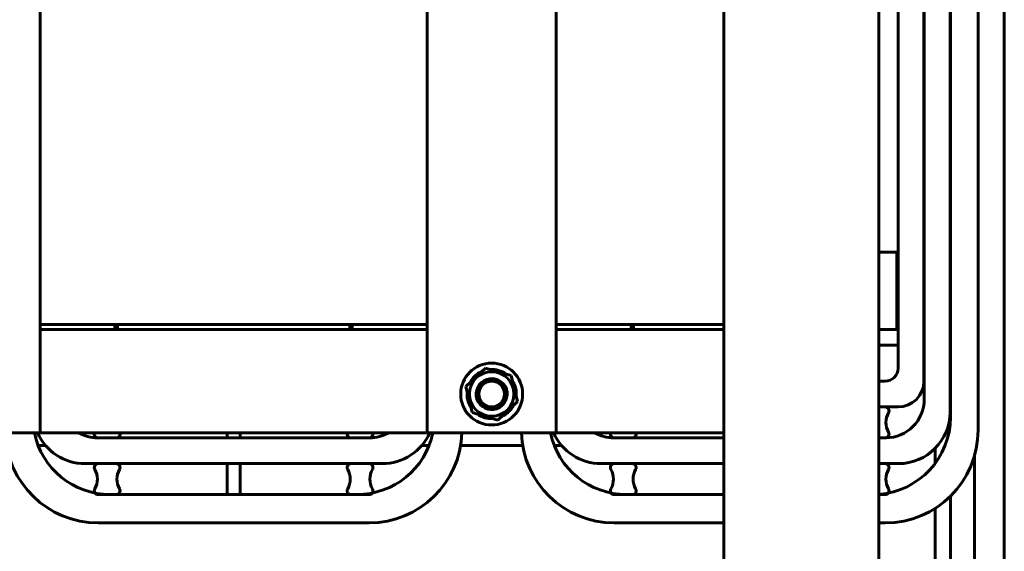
# Model space of a CAD drawing. Header units: millimetres. Extents: x 0 to 420, y 0 to 594.
# Tile 14 of 15: x 212 to 307, y 421 to 473. Entities that reach past the tile are written whole.
import ezdxf

# ---------------------------------------------------------------- set-up
doc = ezdxf.new("R2010")
doc.units = ezdxf.units.MM
doc.linetypes.add('K5LT_BASIC', pattern=[0])
doc.layers.add('Системный слой', color=7, linetype='Continuous')

# ---------------------------------------------------------------- blocks, each defined once
blk = doc.blocks.new('U125')
at = {"layer": 'Системный слой', "color": 150, "linetype": 'K5LT_BASIC', "lineweight": 60, "true_color": 0x0080ff}
for p, q in [((268.083, 504.493), (247.323, 504.493)), ((297.375, 504.493), (297.323, 504.493)), ((297.45, 504.493), (297.375, 504.493)), ((297.487, 504.493), (297.45, 504.493)), ((297.506, 504.493), (297.487, 504.493)), ((297.516, 504.493), (297.506, 504.493)), ((297.624, 504.493), (297.516, 504.493)), ((297.697, 504.493), (297.624, 504.493)), ((297.746, 504.493), (297.697, 504.493)), ((297.779, 504.493), (297.746, 504.493)), ((297.801, 504.493), (297.779, 504.493)), ((297.816, 504.493), (297.801, 504.493)), ((297.826, 504.493), (297.816, 504.493)), ((297.845, 504.493), (297.826, 504.493)), ((297.884, 504.493), (297.845, 504.493)), ((297.961, 504.493), (297.884, 504.493)), ((298.113, 504.493), (297.961, 504.493)), ((298.278, 504.493), (298.113, 504.493)), ((298.356, 504.493), (298.278, 504.493)), ((298.394, 504.493), (298.356, 504.493)), ((298.412, 504.493), (298.394, 504.493)), ((298.579, 504.489), (298.412, 504.493)), ((298.837, 504.458), (298.579, 504.489)), ((299.03, 504.412), (298.837, 504.458)), ((299.159, 504.37), (299.03, 504.412)), ((299.224, 504.345), (299.159, 504.37)), ((299.257, 504.332), (299.224, 504.345)), ((299.273, 504.325), (299.257, 504.332)), ((299.658, 504.122), (299.273, 504.325)), ((299.844, 503.985), (299.658, 504.122)), ((299.932, 503.91), (299.844, 503.985)), ((299.974, 503.871), (299.932, 503.91)), ((299.995, 503.851), (299.974, 503.871)), ((300.005, 503.841), (299.995, 503.851)), ((300.35, 503.4), (300.005, 503.841)), ((300.67, 495.885), (300.67, 497.345)), ((300.67, 429.891), (300.67, 431.352)), ((300.67, 402.353), (300.67, 425.532))]:
    blk.add_line(p, q, dxfattribs=at)
blk = doc.blocks.new('U127')
at = {"layer": 'Системный слой', "color": 150, "linetype": 'K5LT_BASIC', "lineweight": 60, "true_color": 0x0080ff}
blk.add_line((302.17, 426.733), (302.17, 402.353), dxfattribs=at)
blk = doc.blocks.new('U138')
at = {"layer": 'Системный слой', "color": 150, "linetype": 'K5LT_BASIC', "lineweight": 60, "true_color": 0x0080ff}
blk.add_line((304.494, 402.353), (304.494, 430.69), dxfattribs=at)
blk = doc.blocks.new('U143')
at = {"layer": 'Системный слой', "color": 150, "linetype": 'K5LT_BASIC', "lineweight": 60, "true_color": 0x0080ff}
for p, q in [((307.367, 476.232), (307.367, 452.249)), ((307.367, 452.249), (307.367, 409.527))]:
    blk.add_line(p, q, dxfattribs=at)
blk = doc.blocks.new('U146')
at = {"layer": 'Системный слой', "color": 150, "linetype": 'K5LT_BASIC', "lineweight": 60, "true_color": 0x0080ff}
for p, q in [((251.453, 443.368), (244.203, 443.368)), ((271.203, 443.368), (263.953, 443.368))]:
    blk.add_line(p, q, dxfattribs=at)
blk = doc.blocks.new('U147')
at = {"layer": 'Системный слой', "color": 150, "linetype": 'K5LT_BASIC', "lineweight": 60, "true_color": 0x0080ff}
for p, q in [((251.453, 442.868), (244.203, 442.868)), ((271.203, 442.868), (263.953, 442.868))]:
    blk.add_line(p, q, dxfattribs=at)
blk = doc.blocks.new('U152')
at = {"layer": 'Системный слой', "color": 150, "linetype": 'K5LT_BASIC', "lineweight": 60, "true_color": 0x0080ff}
for p, q in [((296.953, 442.868), (297.078, 442.868)), ((299.578, 442.868), (299.615, 442.868))]:
    blk.add_line(p, q, dxfattribs=at)
blk = doc.blocks.new('U153')
at = {"layer": 'Системный слой', "color": 150, "linetype": 'K5LT_BASIC', "lineweight": 60, "true_color": 0x0080ff}
for p, q in [((295.203, 441.368), (297.078, 441.368)), ((299.578, 441.368), (299.615, 441.368))]:
    blk.add_line(p, q, dxfattribs=at)
blk = doc.blocks.new('U154')
at = {"layer": 'Системный слой', "color": 150, "linetype": 'K5LT_BASIC', "lineweight": 60, "true_color": 0x0080ff}
for p, q in [((201.453, 432.868), (185.203, 432.868)), ((251.453, 432.868), (213.953, 432.868)), ((280.203, 432.868), (263.953, 432.868))]:
    blk.add_line(p, q, dxfattribs=at)
blk = doc.blocks.new('U155')
at = {"layer": 'Системный слой', "color": 150, "linetype": 'K5LT_BASIC', "lineweight": 60, "true_color": 0x0080ff}
for p, q in [((193.953, 442.868), (194.203, 442.868)), ((221.203, 442.868), (221.453, 442.868)), ((243.953, 442.868), (244.203, 442.868)), ((271.203, 442.868), (271.453, 442.868))]:
    blk.add_line(p, q, dxfattribs=at)
blk = doc.blocks.new('U169')
at = {"layer": 'Системный слой', "color": 150, "linetype": 'K5LT_BASIC', "lineweight": 60, "true_color": 0x0080ff}
for start, end in [(114.03361, 153.11355), (54.03361, 93.11355), (23.68476, 33.11355), (354.03361, 12.88296), (174.03361, 213.11355), (294.03361, 333.11355), (234.03361, 273.11355)]:
    blk.add_arc((257.703, 436.618), 2.388, start, end, dxfattribs=at)
blk = doc.blocks.new('U170')
at = {"layer": 'Системный слой', "color": 150, "linetype": 'K5LT_BASIC', "lineweight": 60, "true_color": 0x0080ff}
for p, q in [((299.578, 489.368), (299.578, 484.368)), ((299.578, 482.868), (299.578, 437.868))]:
    blk.add_line(p, q, dxfattribs=at)
blk = doc.blocks.new('U171')
at = {"layer": 'Системный слой', "color": 150, "linetype": 'K5LT_BASIC', "lineweight": 60, "true_color": 0x0080ff}
for p, q in [((297.078, 486.618), (297.078, 484.368)), ((297.078, 481.368), (297.078, 439.118))]:
    blk.add_line(p, q, dxfattribs=at)
blk = doc.blocks.new('U173')
at = {"layer": 'Системный слой', "color": 150, "linetype": 'K5LT_BASIC', "lineweight": 60, "true_color": 0x0080ff}
for p, q in [((280.203, 424.118), (269.578, 424.118)), ((295.828, 424.118), (295.203, 424.118))]:
    blk.add_line(p, q, dxfattribs=at)
blk = doc.blocks.new('U174')
at = {"layer": 'Системный слой', "color": 150, "linetype": 'K5LT_BASIC', "lineweight": 60, "true_color": 0x0080ff}
for p, q in [((299.615, 491.118), (299.615, 484.368)), ((299.615, 482.868), (299.615, 436.118))]:
    blk.add_line(p, q, dxfattribs=at)
blk = doc.blocks.new('U176')
at = {"layer": 'Системный слой', "color": 150, "linetype": 'K5LT_BASIC', "lineweight": 60, "true_color": 0x0080ff}
for p, q in [((280.203, 432.368), (269.54, 432.368)), ((295.865, 432.368), (295.203, 432.368))]:
    blk.add_line(p, q, dxfattribs=at)
blk = doc.blocks.new('U177')
at = {"layer": 'Системный слой', "color": 150, "linetype": 'K5LT_BASIC', "lineweight": 60, "true_color": 0x0080ff}
for p, q in [((280.203, 429.868), (268.29, 429.868)), ((297.115, 429.868), (295.203, 429.868))]:
    blk.add_line(p, q, dxfattribs=at)
blk = doc.blocks.new('U179')
at = {"layer": 'Системный слой', "color": 150, "linetype": 'K5LT_BASIC', "lineweight": 60, "true_color": 0x0080ff}
for p, q in [((194.203, 442.868), (201.453, 442.868)), ((213.953, 442.868), (221.203, 442.868))]:
    blk.add_line(p, q, dxfattribs=at)
blk = doc.blocks.new('U180')
at = {"layer": 'Системный слой', "color": 150, "linetype": 'K5LT_BASIC', "lineweight": 60, "true_color": 0x0080ff}
for p, q in [((194.203, 443.368), (201.453, 443.368)), ((213.953, 443.368), (221.203, 443.368))]:
    blk.add_line(p, q, dxfattribs=at)
blk = doc.blocks.new('U182')
at = {"layer": 'Системный слой', "color": 150, "linetype": 'K5LT_BASIC', "lineweight": 60, "true_color": 0x0080ff}
for p, q in [((185.203, 443.368), (201.453, 443.368)), ((213.953, 443.368), (251.453, 443.368)), ((263.953, 443.368), (280.203, 443.368))]:
    blk.add_line(p, q, dxfattribs=at)

msp = doc.modelspace()

# ---------------------------------------------------------------- linework, layer by layer
at = {"layer": 'Системный слой', "color": 150, "linetype": 'K5LT_BASIC', "lineweight": 60, "true_color": 0x0080ff}
for p, q in [((280.203, 505.3684), (280.203, 335.3684)), ((295.203, 505.3684), (295.203, 335.3684)), ((304.828, 495.6184), (304.828, 433.1184)), ((213.953, 492.8684), (213.953, 432.8684)), ((251.453, 492.8684), (251.453, 432.8684)), ((263.953, 432.8684), (263.953, 492.8684)), ((302.1155, 492.3684), (302.1155, 434.8684)), ((302.153, 492.8684), (302.153, 434.3684)), ((295.203, 450.3684), (296.953, 450.3684)), ((296.953, 450.3684), (296.953, 442.8684)), ((221.203, 443.3684), (221.203, 442.8684)), ((221.453, 443.3684), (243.953, 443.3684)), ((221.453, 443.3684), (221.453, 442.8684)), ((221.453, 442.8684), (243.953, 442.8684)), ((243.953, 443.3684), (243.953, 442.8684)), ((244.203, 442.8684), (244.203, 443.3684)), ((271.203, 442.8684), (271.203, 443.3684)), ((271.453, 443.3684), (280.203, 443.3684)), ((271.453, 443.3684), (271.453, 442.8684)), ((271.453, 442.8684), (280.203, 442.8684)), ((296.953, 442.8684), (295.203, 442.8684)), ((302.1155, 442.8684), (302.153, 442.8684)), ((302.153, 441.3684), (302.1155, 441.3684)), ((257.0932, 439.1439), (255.2109, 437.353)), ((259.5852, 438.4092), (257.0932, 439.1439)), ((260.195, 435.8837), (259.5852, 438.4092)), ((295.828, 437.8684), (295.203, 437.8684)), ((255.2109, 437.353), (255.8207, 434.8275)), ((259.8894, 437.5774), (259.796, 437.5364)), ((260.0304, 437.1507), (259.9026, 437.0946)), ((258.3127, 434.0928), (260.195, 435.8837)), ((297.078, 435.3684), (295.203, 435.3684)), ((295.203, 435.3684), (295.828, 435.3684)), ((255.8207, 434.8275), (258.3127, 434.0928)), ((213.953, 432.8684), (201.453, 432.8684)), ((245.8655, 432.3684), (219.5405, 432.3684)), ((221.328, 432.3684), (219.578, 432.3684)), ((232.078, 432.3684), (232.078, 432.8684)), ((233.328, 432.3684), (232.078, 432.3684)), ((233.328, 432.8684), (233.328, 432.3684)), ((245.828, 432.3684), (244.078, 432.3684)), ((251.453, 432.8684), (263.953, 432.8684)), ((271.328, 432.3684), (269.578, 432.3684)), ((295.828, 432.3684), (295.203, 432.3684)), ((214.4908, 431.6184), (213.7753, 431.6184)), ((251.6306, 431.6184), (250.9151, 431.6184)), ((260.7038, 431.6184), (254.7021, 431.6184)), ((264.4908, 431.6184), (263.7753, 431.6184)), ((247.1155, 429.8684), (218.2905, 429.8684)), ((219.578, 429.8684), (221.328, 429.8684)), ((232.078, 429.8684), (233.328, 429.8684)), ((232.078, 426.8684), (232.078, 429.8684)), ((233.328, 429.8684), (233.328, 426.8684)), ((244.078, 429.8684), (245.828, 429.8684)), ((269.578, 429.8684), (271.328, 429.8684)), ((295.203, 429.8684), (295.828, 429.8684)), ((221.328, 426.8684), (219.578, 426.8684)), ((244.653, 426.8684), (220.753, 426.8684)), ((233.328, 426.8684), (232.078, 426.8684)), ((245.828, 426.8684), (244.078, 426.8684)), ((271.328, 426.8684), (269.578, 426.8684)), ((280.203, 426.8684), (270.753, 426.8684)), ((295.828, 426.8684), (295.203, 426.8684)), ((302.1702, 402.3526), (302.1702, 426.7327)), ((245.828, 424.1184), (219.578, 424.1184))]:
    msp.add_line(p, q, dxfattribs=at)
for radius in [3, 2.1562, 1.25]:
    msp.add_circle((257.703, 436.6184), radius, dxfattribs=at)
for centre, radius, start, end in [((295.828, 439.1184), 1.25, 270, 0), ((257.703, 436.6184), 1.5, 30.220696, 210.220696), ((297.078, 437.8684), 2.5, 270, 0), ((257.703, 436.6184), 1.5, 210.220696, 30.220696), ((257.703, 436.6184), 2.3875, 12.882963, 23.684761), ((295.8655, 436.1184), 3.75, 270, 0), ((295.828, 434.9934), 0.375, 330, 90), ((294.653, 434.3684), 7.5, 274.205466, 0), ((297.7765, 433.8684), 1.875, 150, 210), ((297.1155, 434.8684), 5, 270, 0), ((295.828, 433.1184), 9, 270, 0), ((219.578, 433.1184), 9, 181.591754, 270), ((220.753, 434.3684), 7.5, 191.536959, 270), ((218.2905, 434.8684), 5, 203.578178, 270), ((219.5405, 436.1184), 3.75, 240.073565, 270), ((219.578, 432.7434), 0.375, 160.528779, 270), ((221.328, 432.7434), 0.375, 270, 19.471221), ((244.078, 432.7434), 0.375, 160.528779, 270), ((244.653, 434.3684), 7.5, 270, 348.463041), ((245.828, 433.1184), 9, 270, 358.408246), ((245.828, 432.7434), 0.375, 270, 19.471221), ((245.8655, 436.1184), 3.75, 270, 299.926435), ((247.1155, 434.8684), 5, 270, 336.421822), ((269.578, 433.1184), 9, 181.591754, 270), ((270.753, 434.3684), 7.5, 191.536959, 270), ((268.2905, 434.8684), 5, 203.578178, 270), ((269.5405, 436.1184), 3.75, 240.073565, 270), ((269.578, 432.7434), 0.375, 160.528779, 270), ((271.328, 432.7434), 0.375, 270, 19.471221), ((295.828, 432.7434), 0.375, 270, 30), ((219.578, 429.4934), 0.375, 90, 210), ((217.6294, 428.3684), 1.875, 330, 30), ((221.328, 429.4934), 0.375, 330, 90), ((223.2765, 428.3684), 1.875, 150, 210), ((244.078, 429.4934), 0.375, 90, 210), ((242.1294, 428.3684), 1.875, 330, 30), ((245.828, 429.4934), 0.375, 330, 90), ((247.7765, 428.3684), 1.875, 150, 210), ((269.578, 429.4934), 0.375, 90, 210), ((267.6294, 428.3684), 1.875, 330, 30), ((271.328, 429.4934), 0.375, 330, 90), ((273.2765, 428.3684), 1.875, 150, 210), ((295.828, 429.4934), 0.375, 330, 90), ((297.7765, 428.3684), 1.875, 150, 210), ((219.578, 427.2434), 0.375, 150, 270), ((221.328, 427.2434), 0.375, 270, 30), ((244.078, 427.2434), 0.375, 150, 270), ((245.828, 427.2434), 0.375, 270, 30), ((269.578, 427.2434), 0.375, 150, 270), ((271.328, 427.2434), 0.375, 270, 30), ((295.828, 427.2434), 0.375, 270, 30)]:
    msp.add_arc(centre, radius, start, end, dxfattribs=at)

# ---------------------------------------------------------------- block references
at = {"layer": 'Системный слой'}
for name in ['U127', 'U143', 'U138', 'U125', 'U174', 'U170', 'U171', 'U152', 'U182', 'U155', 'U180', 'U179', 'U146', 'U147', 'U153', 'U169', 'U154', 'U176', 'U177', 'U173']:
    msp.add_blockref(name, (0, 0), dxfattribs=at)

doc.saveas('drawing.dxf')
